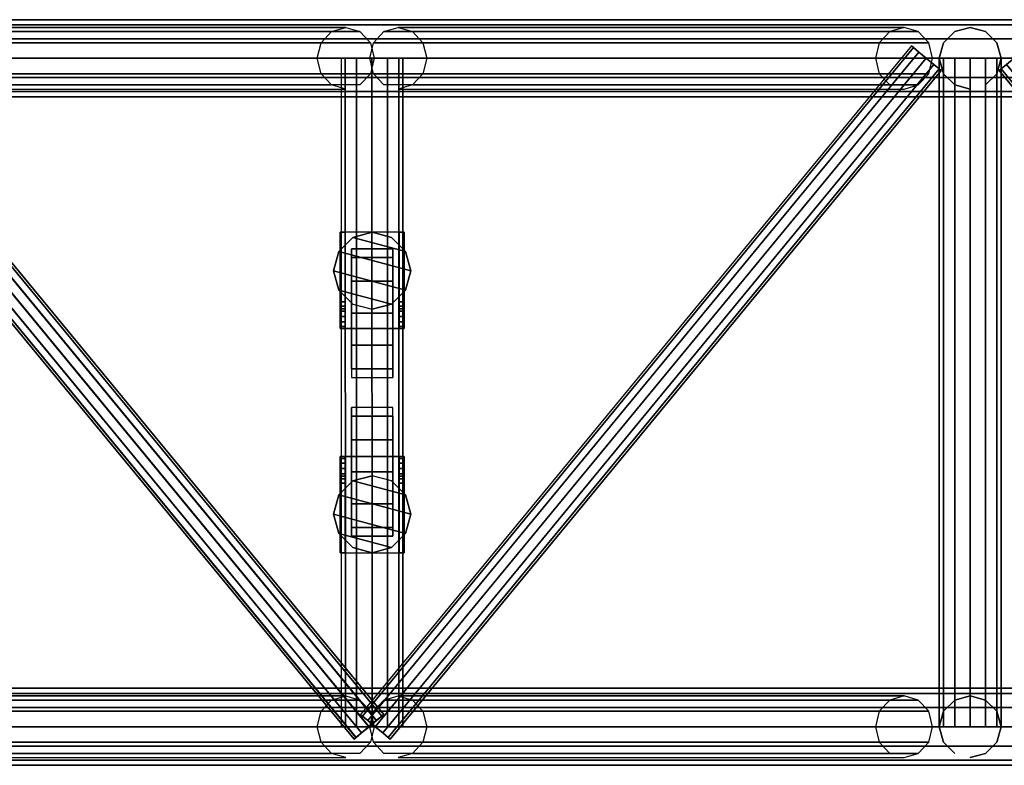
# Model space of a CAD drawing. Extents: x -2444 to 5304, y -300 to 7923.
# Tile 3 of 12: x -574 to 192, y -300 to 280. Entities that reach past the tile are written whole.
import ezdxf

# ---------------------------------------------------------------- set-up
doc = ezdxf.new("R2010")
doc.units = 0
doc.header["$MEASUREMENT"] = 0
for name, color, linetype in [('002-TRUSS-WIRE_DIK', 7, 'Continuous'), ('003-TRUSS-WIRE-DUN', 7, 'Continuous'), ('004-TRUSS-BUIS', 7, 'Continuous'), ('005-TEKST', 7, 'Continuous')]:
    doc.layers.add(name, color=color, linetype=linetype)

# ---------------------------------------------------------------- blocks, each defined once
blk = doc.blocks.new('B100RV-L300-3D')
at = {"layer": '002-TRUSS-WIRE_DIK', "color": 143, "linetype": 'Continuous'}
for p, q in [((0, 550, 1107), (3000, 550, 1107)), ((0, 550, 157), (3000, 550, 157)), ((1085.98, 550, 157), (1479.48, 550, 1107)), ((1499.92, 550, 157), (1500, 30, 157)), ((1520.35, 550, 1107), (1913.86, 550, 157)), ((1965.33, 550, 1107), (1965.33, 30, 1107)), ((1965.33, 30, 157), (1965.33, 550, 157)), ((1965.33, 550, 157), (1965.33, 550, 1107)), ((0, 30, 1107), (3000, 30, 1107)), ((0, 30, 157), (3000, 30, 157)), ((1085.98, 30, 157), (1479.48, 30, 1107)), ((1520.35, 30, 1107), (1913.86, 30, 157)), ((1965.33, 30, 1107), (1965.33, 30, 157))]:
    blk.add_line(p, q, dxfattribs=at)
at = {"layer": '003-TRUSS-WIRE-DUN', "color": 142, "linetype": 'Continuous'}
for p, q in [((1068.83, 550, 1107), (1497.48, 30, 1107)), ((1497.65, 30, 157), (1068.99, 550, 157)), ((1502.35, 30, 1107), (1931.01, 550, 1107)), ((1931.17, 550, 1107), (1502.52, 30, 1107)), ((1931.17, 550, 157), (1502.52, 30, 157))]:
    blk.add_line(p, q, dxfattribs=at)
at = {"layer": '004-TRUSS-BUIS', "color": 8, "linetype": 'Continuous', "invisible_edges": 5}
for points in [[(1475.06, 414.717, 118), (1475.06, 339.717, 118), (1475.06, 339.717, 108), (1475.06, 414.717, 108)], [(1475.06, 414.717, 108), (1475.06, 339.717, 108), (1475.06, 339.717, 49.9998), (1475.06, 367.192, 49.9998)], [(1479.06, 414.717, 118), (1479.06, 339.717, 118), (1479.06, 339.717, 108), (1479.06, 414.717, 108)], [(1479.06, 414.717, 108), (1479.06, 339.717, 108), (1479.06, 339.717, 49.9998), (1479.06, 367.192, 49.9998)], [(1479.06, 414.717, 114), (1479.06, 339.717, 114), (1521.06, 339.717, 114), (1521.06, 414.717, 114)], [(1479.06, 414.717, 118), (1479.06, 339.717, 118), (1521.06, 339.717, 118), (1521.06, 414.717, 118)], [(1526.05, 399.717, 118), (1515.06, 410.697, 118), (1500.06, 414.717, 118), (1485.06, 410.697, 118)], [(1526.05, 399.717, 141), (1515.06, 410.697, 141), (1500.06, 414.717, 141), (1485.06, 410.697, 141)], [(1521.06, 414.717, 118), (1521.06, 339.717, 118), (1521.06, 339.717, 108), (1521.06, 414.717, 108)], [(1521.06, 414.717, 108), (1521.06, 339.717, 108), (1521.06, 339.717, 49.9998), (1521.06, 367.192, 49.9998)], [(1525.06, 414.717, 118), (1525.06, 339.717, 118), (1525.06, 339.717, 108), (1525.06, 414.717, 108)], [(1525.06, 414.717, 108), (1525.06, 339.717, 108), (1525.06, 339.717, 49.9998), (1525.06, 367.192, 49.9998)], [(1530.06, 384.717, 118), (1526.05, 399.717, 118), (1485.06, 410.697, 118), (1474.08, 399.717, 118)], [(1530.06, 384.717, 141), (1526.05, 399.717, 141), (1485.06, 410.697, 141), (1474.08, 399.717, 141)], [(1526.05, 369.716, 118), (1530.06, 384.717, 118), (1474.08, 399.717, 118), (1470.06, 384.717, 118)], [(1526.05, 369.716, 141), (1530.06, 384.717, 141), (1474.08, 399.717, 141), (1470.06, 384.717, 141)], [(1515.06, 358.736, 118), (1526.05, 369.716, 118), (1470.06, 384.717, 118), (1474.08, 369.716, 118)], [(1515.06, 358.736, 141), (1526.05, 369.716, 141), (1470.06, 384.717, 141), (1474.08, 369.716, 141)], [(1500.06, 354.716, 118), (1515.06, 358.736, 118), (1474.08, 369.716, 118), (1485.06, 358.736, 118)], [(1500.06, 354.716, 141), (1515.06, 358.736, 141), (1474.08, 369.716, 141), (1485.06, 358.736, 141)], [(1475.06, 367.192, 49.9998), (1475.06, 339.717, 49.9998), (1475.06, 341.342, 43.9697), (1475.06, 362.251, 43.9697)], [(1475.06, 362.251, 43.9697), (1475.06, 341.342, 43.9697), (1475.06, 343.415, 41.7619), (1475.06, 360.442, 41.7619)], [(1475.06, 360.442, 41.7619), (1475.06, 343.415, 41.7619), (1475.06, 345.046, 40.025), (1475.06, 358.126, 40.025)], [(1479.06, 367.192, 49.9998), (1479.06, 339.717, 49.9998), (1479.06, 341.342, 43.9697), (1479.06, 362.251, 43.9697)], [(1479.06, 362.251, 43.9697), (1479.06, 341.342, 43.9697), (1479.06, 343.415, 41.7619), (1479.06, 360.442, 41.7619)], [(1479.06, 360.442, 41.7619), (1479.06, 343.415, 41.7619), (1479.06, 345.046, 40.025), (1479.06, 358.126, 40.025)], [(1521.06, 367.192, 49.9998), (1521.06, 339.717, 49.9998), (1521.06, 341.342, 43.9697), (1521.06, 362.251, 43.9697)], [(1521.06, 362.251, 43.9697), (1521.06, 341.342, 43.9697), (1521.06, 343.415, 41.7619), (1521.06, 360.442, 41.7619)], [(1521.06, 360.442, 41.7619), (1521.06, 343.415, 41.7619), (1521.06, 345.046, 40.025), (1521.06, 358.126, 40.025)], [(1525.06, 367.192, 49.9998), (1525.06, 339.717, 49.9998), (1525.06, 341.342, 43.9697), (1525.06, 362.251, 43.9697)], [(1525.06, 362.251, 43.9697), (1525.06, 341.342, 43.9697), (1525.06, 343.415, 41.7619), (1525.06, 360.442, 41.7619)], [(1525.06, 360.442, 41.7619), (1525.06, 343.415, 41.7619), (1525.06, 345.046, 40.025), (1525.06, 358.126, 40.025)], [(1475.06, 358.126, 40.025), (1475.06, 345.046, 40.025), (1475.06, 346.723, 39.3166), (1475.06, 357.182, 39.3166)], [(1475.06, 357.182, 39.3166), (1475.06, 346.723, 39.3166), (1475.06, 348.172, 38.7049), (1475.06, 355.194, 38.7049)], [(1475.06, 355.194, 38.7049), (1475.06, 348.172, 38.7049), (1475.06, 349.219, 38.2627), (1475.06, 353.757, 38.2627)], [(1475.06, 353.757, 38.2627), (1475.06, 349.219, 38.2627), (1475.06, 353.205, 38.0927)], [(1479.06, 358.126, 40.025), (1479.06, 345.046, 40.025), (1479.06, 346.723, 39.3166), (1479.06, 357.182, 39.3166)], [(1479.06, 357.182, 39.3166), (1479.06, 346.723, 39.3166), (1479.06, 348.172, 38.7049), (1479.06, 355.194, 38.7049)], [(1479.06, 355.194, 38.7049), (1479.06, 348.172, 38.7049), (1479.06, 349.219, 38.2627), (1479.06, 353.757, 38.2627)], [(1479.06, 353.757, 38.2627), (1479.06, 349.219, 38.2627), (1479.06, 353.205, 38.0927)], [(1521.06, 358.126, 40.025), (1521.06, 345.046, 40.025), (1521.06, 346.723, 39.3166), (1521.06, 357.182, 39.3166)], [(1521.06, 357.182, 39.3166), (1521.06, 346.723, 39.3166), (1521.06, 348.172, 38.7049), (1521.06, 355.194, 38.7049)], [(1521.06, 355.194, 38.7049), (1521.06, 348.172, 38.7049), (1521.06, 349.219, 38.2627), (1521.06, 353.757, 38.2627)], [(1521.06, 353.757, 38.2627), (1521.06, 349.219, 38.2627), (1521.06, 353.205, 38.0927)], [(1525.06, 358.126, 40.025), (1525.06, 345.046, 40.025), (1525.06, 346.723, 39.3166), (1525.06, 357.182, 39.3166)], [(1525.06, 357.182, 39.3166), (1525.06, 346.723, 39.3166), (1525.06, 348.172, 38.7049), (1525.06, 355.194, 38.7049)], [(1525.06, 355.194, 38.7049), (1525.06, 348.172, 38.7049), (1525.06, 349.219, 38.2627), (1525.06, 353.757, 38.2627)], [(1525.06, 353.757, 38.2627), (1525.06, 349.219, 38.2627), (1525.06, 353.205, 38.0927)], [(1475.06, 165.283, 118), (1475.06, 240.283, 118), (1475.06, 240.284, 108), (1475.06, 165.283, 108)], [(1475.06, 165.283, 108), (1475.06, 240.284, 108), (1475.06, 240.284, 49.9998), (1475.06, 212.808, 49.9998)], [(1475.06, 212.808, 49.9998), (1475.06, 240.284, 49.9998), (1475.06, 238.659, 43.9697), (1475.06, 217.749, 43.9697)], [(1475.06, 217.749, 43.9697), (1475.06, 238.659, 43.9697), (1475.06, 236.586, 41.7619), (1475.06, 219.558, 41.7619)], [(1479.06, 165.283, 118), (1479.06, 240.283, 118), (1479.06, 240.284, 108), (1479.06, 165.283, 108)], [(1479.06, 165.283, 108), (1479.06, 240.284, 108), (1479.06, 240.284, 49.9998), (1479.06, 212.808, 49.9998)], [(1479.06, 212.808, 49.9998), (1479.06, 240.284, 49.9998), (1479.06, 238.659, 43.9697), (1479.06, 217.749, 43.9697)], [(1521.06, 165.284, 114), (1521.06, 240.283, 114), (1479.06, 240.283, 114), (1479.06, 165.284, 114)], [(1521.06, 165.284, 118), (1521.06, 240.283, 118), (1479.06, 240.283, 118), (1479.06, 165.284, 118)], [(1479.06, 217.749, 43.9697), (1479.06, 238.659, 43.9697), (1479.06, 236.586, 41.7619), (1479.06, 219.558, 41.7619)], [(1521.06, 165.283, 118), (1521.06, 240.283, 118), (1521.06, 240.284, 108), (1521.06, 165.283, 108)], [(1521.06, 165.283, 108), (1521.06, 240.284, 108), (1521.06, 240.284, 49.9998), (1521.06, 212.808, 49.9998)], [(1521.06, 212.808, 49.9998), (1521.06, 240.284, 49.9998), (1521.06, 238.659, 43.9697), (1521.06, 217.749, 43.9697)], [(1521.06, 217.749, 43.9697), (1521.06, 238.659, 43.9697), (1521.06, 236.586, 41.7619), (1521.06, 219.558, 41.7619)], [(1525.06, 165.283, 118), (1525.06, 240.283, 118), (1525.06, 240.284, 108), (1525.06, 165.283, 108)], [(1525.06, 165.283, 108), (1525.06, 240.284, 108), (1525.06, 240.284, 49.9998), (1525.06, 212.808, 49.9998)], [(1525.06, 212.808, 49.9998), (1525.06, 240.284, 49.9998), (1525.06, 238.659, 43.9697), (1525.06, 217.749, 43.9697)], [(1525.06, 217.749, 43.9697), (1525.06, 238.659, 43.9697), (1525.06, 236.586, 41.7619), (1525.06, 219.558, 41.7619)], [(1475.06, 219.558, 41.7619), (1475.06, 236.586, 41.7619), (1475.06, 234.955, 40.025), (1475.06, 221.875, 40.025)], [(1475.06, 221.875, 40.025), (1475.06, 234.955, 40.025), (1475.06, 233.277, 39.3166), (1475.06, 222.819, 39.3166)], [(1475.06, 222.819, 39.3166), (1475.06, 233.277, 39.3166), (1475.06, 231.829, 38.7049), (1475.06, 224.807, 38.7049)], [(1475.06, 224.807, 38.7049), (1475.06, 231.829, 38.7049), (1475.06, 230.781, 38.2627), (1475.06, 226.244, 38.2627)], [(1475.06, 226.244, 38.2627), (1475.06, 230.781, 38.2627), (1475.06, 226.796, 38.0927)], [(1479.06, 219.558, 41.7619), (1479.06, 236.586, 41.7619), (1479.06, 234.955, 40.025), (1479.06, 221.875, 40.025)], [(1479.06, 221.875, 40.025), (1479.06, 234.955, 40.025), (1479.06, 233.277, 39.3166), (1479.06, 222.819, 39.3166)], [(1479.06, 222.819, 39.3166), (1479.06, 233.277, 39.3166), (1479.06, 231.829, 38.7049), (1479.06, 224.807, 38.7049)], [(1479.06, 224.807, 38.7049), (1479.06, 231.829, 38.7049), (1479.06, 230.781, 38.2627), (1479.06, 226.244, 38.2627)], [(1479.06, 226.244, 38.2627), (1479.06, 230.781, 38.2627), (1479.06, 226.796, 38.0927)], [(1521.06, 219.558, 41.7619), (1521.06, 236.586, 41.7619), (1521.06, 234.955, 40.025), (1521.06, 221.875, 40.025)], [(1521.06, 221.875, 40.025), (1521.06, 234.955, 40.025), (1521.06, 233.277, 39.3166), (1521.06, 222.819, 39.3166)], [(1521.06, 222.819, 39.3166), (1521.06, 233.277, 39.3166), (1521.06, 231.829, 38.7049), (1521.06, 224.807, 38.7049)], [(1521.06, 224.807, 38.7049), (1521.06, 231.829, 38.7049), (1521.06, 230.781, 38.2627), (1521.06, 226.244, 38.2627)], [(1521.06, 226.244, 38.2627), (1521.06, 230.781, 38.2627), (1521.06, 226.796, 38.0927)], [(1525.06, 219.558, 41.7619), (1525.06, 236.586, 41.7619), (1525.06, 234.955, 40.025), (1525.06, 221.875, 40.025)], [(1525.06, 221.875, 40.025), (1525.06, 234.955, 40.025), (1525.06, 233.277, 39.3166), (1525.06, 222.819, 39.3166)], [(1525.06, 222.819, 39.3166), (1525.06, 233.277, 39.3166), (1525.06, 231.829, 38.7049), (1525.06, 224.807, 38.7049)], [(1525.06, 224.807, 38.7049), (1525.06, 231.829, 38.7049), (1525.06, 230.781, 38.2627), (1525.06, 226.244, 38.2627)], [(1525.06, 226.244, 38.2627), (1525.06, 230.781, 38.2627), (1525.06, 226.796, 38.0927)], [(1500.06, 225.284, 118), (1485.06, 221.265, 118), (1526.05, 210.284, 118), (1515.06, 221.265, 118)], [(1500.06, 225.284, 141), (1485.06, 221.265, 141), (1526.05, 210.284, 141), (1515.06, 221.265, 141)], [(1485.06, 221.265, 118), (1474.08, 210.284, 118), (1530.06, 195.284, 118), (1526.05, 210.284, 118)], [(1485.06, 221.265, 141), (1474.08, 210.284, 141), (1530.06, 195.284, 141), (1526.05, 210.284, 141)], [(1474.08, 210.284, 118), (1470.06, 195.284, 118), (1526.05, 180.284, 118), (1530.06, 195.284, 118)], [(1474.08, 210.284, 141), (1470.06, 195.284, 141), (1526.05, 180.284, 141), (1530.06, 195.284, 141)], [(1470.06, 195.284, 118), (1474.08, 180.284, 118), (1515.06, 169.303, 118), (1526.05, 180.284, 118)], [(1470.06, 195.284, 141), (1474.08, 180.284, 141), (1515.06, 169.303, 141), (1526.05, 180.284, 141)], [(1474.08, 180.284, 118), (1485.06, 169.303, 118), (1500.06, 165.284, 118), (1515.06, 169.303, 118)], [(1474.08, 180.284, 141), (1485.06, 169.303, 141), (1500.06, 165.284, 141), (1515.06, 169.303, 141)]]:
    blk.add_3dface(points, dxfattribs=at)
at = {"layer": '004-TRUSS-BUIS', "color": 174, "linetype": 'Continuous', "invisible_edges": 5}
for points in [[(1484.06, 376.716, 93.3013), (1484.06, 395.017, 75), (1484.06, 401.716, 50), (1484.06, 395.017, 25)], [(1516.06, 376.716, 93.3013), (1516.06, 395.017, 75), (1516.06, 401.716, 50), (1516.06, 395.017, 25)], [(1484.06, 351.716, 100), (1484.06, 376.716, 93.3013), (1484.06, 395.017, 25), (1484.06, 376.716, 6.69873)], [(1516.06, 351.716, 100), (1516.06, 376.716, 93.3013), (1516.06, 395.017, 25), (1516.06, 376.716, 6.69873)], [(1484.06, 326.716, 93.3013), (1484.06, 351.716, 100), (1484.06, 376.716, 6.69873), (1484.06, 351.716, 0)], [(1516.06, 326.716, 93.3013), (1516.06, 351.716, 100), (1516.06, 376.716, 6.69873), (1516.06, 351.716, 0)], [(1484.06, 308.415, 75), (1484.06, 326.716, 93.3013), (1484.06, 351.716, 0), (1484.06, 326.716, 6.69873)], [(1516.06, 308.415, 75), (1516.06, 326.716, 93.3013), (1516.06, 351.716, 0), (1516.06, 326.716, 6.69873)], [(1484.06, 301.716, 50), (1484.06, 308.415, 75), (1484.06, 326.716, 6.69873), (1484.06, 308.415, 25)], [(1516.06, 301.716, 50), (1516.06, 308.415, 75), (1516.06, 326.716, 6.69873), (1516.06, 308.415, 25)], [(1484.06, 278.285, 50), (1484.06, 271.586, 75), (1484.06, 253.285, 6.69873), (1484.06, 271.586, 25)], [(1516.06, 278.285, 50), (1516.06, 271.586, 75), (1516.06, 253.285, 6.69873), (1516.06, 271.586, 25)], [(1484.06, 271.586, 75), (1484.06, 253.285, 93.3013), (1484.06, 228.285, 0), (1484.06, 253.285, 6.69873)], [(1516.06, 271.586, 75), (1516.06, 253.285, 93.3013), (1516.06, 228.285, 0), (1516.06, 253.285, 6.69873)], [(1484.06, 253.285, 93.3013), (1484.06, 228.285, 100), (1484.06, 203.285, 6.69873), (1484.06, 228.285, 0)], [(1516.06, 253.285, 93.3013), (1516.06, 228.285, 100), (1516.06, 203.285, 6.69873), (1516.06, 228.285, 0)], [(1484.06, 228.285, 100), (1484.06, 203.285, 93.3013), (1484.06, 184.983, 25), (1484.06, 203.285, 6.69873)], [(1516.06, 228.285, 100), (1516.06, 203.285, 93.3013), (1516.06, 184.983, 25), (1516.06, 203.285, 6.69873)], [(1484.06, 203.285, 93.3013), (1484.06, 184.983, 75), (1484.06, 178.285, 50), (1484.06, 184.983, 25)], [(1516.06, 203.285, 93.3013), (1516.06, 184.983, 75), (1516.06, 178.285, 50), (1516.06, 184.983, 25)]]:
    blk.add_3dface(points, dxfattribs=at)
at = {"layer": '004-TRUSS-BUIS', "color": 9, "linetype": 'Continuous'}
mesh = blk.add_polymesh((2, 12), dxfattribs=dict(at, n_close=True))
for k, corner in enumerate([(0.00001, 550, 1077), (0.00001, 565, 1081.02), (0, 575.981, 1092), (0, 580, 1107), (0, 575.981, 1122), (-0.00001, 565, 1132.98), (-0.00001, 550, 1137), (-0.00001, 535, 1132.98), (0, 524.019, 1122), (0, 520, 1107), (0, 524.019, 1092), (0.00001, 535, 1081.02), (3000, 550, 1077), (3000, 565, 1081.02), (3000, 575.981, 1092), (3000, 580, 1107), (3000, 575.981, 1122), (3000, 565, 1132.98), (3000, 550, 1137), (3000, 535, 1132.98), (3000, 524.019, 1122), (3000, 520, 1107), (3000, 524.019, 1092), (3000, 535, 1081.02)]):
    mesh.set_mesh_vertex(divmod(k, 12), corner)
mesh = blk.add_polymesh((2, 12), dxfattribs=dict(at, n_close=True))
for k, corner in enumerate([(0.00001, 550, 127), (0.00001, 565, 131.019), (0, 575.981, 142), (0, 580, 157), (0, 575.981, 172), (-0.00001, 565, 182.981), (-0.00001, 550, 187), (-0.00001, 535, 182.981), (0, 524.019, 172), (0, 520, 157), (0, 524.019, 142), (0.00001, 535, 131.019), (3000, 550, 127.001), (3000, 565, 131.02), (3000, 575.981, 142.001), (3000, 580, 157.001), (3000, 575.981, 172.001), (3000, 565, 182.981), (3000, 550, 187.001), (3000, 535, 182.981), (3000, 524.019, 172.001), (3000, 520, 157.001), (3000, 524.019, 142.001), (3000, 535, 131.02)]):
    mesh.set_mesh_vertex(divmod(k, 12), corner)
mesh = blk.add_polymesh((12, 2), dxfattribs=dict(at, m_close=True))
for k, corner in enumerate([(1085.98, 526, 157), (1479.48, 526, 1107), (1074.89, 529.215, 161.592), (1468.39, 529.215, 1111.59), (1066.78, 538, 164.954), (1460.28, 538, 1114.95), (1063.8, 550, 166.184), (1457.31, 550, 1116.18), (1066.78, 562, 164.954), (1460.28, 562, 1114.95), (1074.89, 570.785, 161.592), (1468.39, 570.785, 1111.59), (1085.98, 574, 157), (1479.48, 574, 1107), (1097.06, 570.785, 152.408), (1490.57, 570.785, 1102.41), (1105.18, 562, 149.046), (1498.68, 562, 1099.05), (1108.15, 550, 147.816), (1501.65, 550, 1097.82), (1105.18, 538, 149.046), (1498.68, 538, 1099.05), (1097.06, 529.215, 152.408), (1490.57, 529.215, 1102.41)]):
    mesh.set_mesh_vertex(divmod(k, 2), corner)
mesh = blk.add_polymesh((12, 2), dxfattribs=dict(at, m_close=True))
for k, corner in enumerate([(1520.35, 526, 1107), (1913.86, 526, 157), (1531.44, 529.215, 1111.59), (1924.94, 529.215, 161.592), (1539.56, 538, 1114.95), (1933.06, 538, 164.954), (1542.53, 550, 1116.18), (1936.03, 550, 166.184), (1539.56, 562, 1114.95), (1933.06, 562, 164.954), (1531.44, 570.785, 1111.59), (1924.94, 570.785, 161.592), (1520.35, 574, 1107), (1913.86, 574, 157), (1509.27, 570.785, 1102.41), (1902.77, 570.785, 152.408), (1501.15, 562, 1099.05), (1894.65, 562, 149.046), (1498.18, 550, 1097.82), (1891.68, 550, 147.816), (1501.15, 538, 1099.05), (1894.65, 538, 149.046), (1509.27, 529.215, 1102.41), (1902.77, 529.215, 152.408)]):
    mesh.set_mesh_vertex(divmod(k, 2), corner)
mesh = blk.add_polymesh((12, 2), dxfattribs=dict(at, m_close=True))
for k, corner in enumerate([(1965.33, 526, 157), (1965.33, 526, 1107), (1953.33, 529.215, 157), (1953.33, 529.215, 1107), (1944.55, 538, 157), (1944.55, 538, 1107), (1941.33, 550, 157), (1941.33, 550, 1107), (1944.55, 562, 157), (1944.55, 562, 1107), (1953.33, 570.785, 157), (1953.33, 570.785, 1107), (1965.33, 574, 157), (1965.33, 574, 1107), (1977.33, 570.785, 157), (1977.33, 570.785, 1107), (1986.12, 562, 157), (1986.12, 562, 1107), (1989.33, 550, 157), (1989.33, 550, 1107), (1986.12, 538, 157), (1986.12, 538, 1107), (1977.33, 529.215, 157), (1977.33, 529.215, 1107)]):
    mesh.set_mesh_vertex(divmod(k, 2), corner)
mesh = blk.add_polymesh((12, 2), dxfattribs=dict(at, m_close=True))
for k, corner in enumerate([(1057.25, 540.459, 1107), (1485.91, 20.4588, 1107), (1058.8, 541.737, 1114.5), (1487.46, 21.7371, 1114.5), (1063.04, 545.229, 1119.99), (1491.69, 25.2294, 1119.99), (1068.83, 550, 1122), (1497.48, 30, 1122), (1074.61, 554.771, 1119.99), (1503.27, 34.7706, 1119.99), (1078.85, 558.263, 1114.5), (1507.5, 38.2629, 1114.5), (1080.4, 559.541, 1107), (1509.06, 39.5412, 1107), (1078.85, 558.263, 1099.5), (1507.5, 38.2629, 1099.5), (1074.61, 554.771, 1094.01), (1503.27, 34.7706, 1094.01), (1068.83, 550, 1092), (1497.48, 30, 1092), (1063.04, 545.229, 1094.01), (1491.69, 25.2294, 1094.01), (1058.8, 541.737, 1099.5), (1487.46, 21.7371, 1099.5)]):
    mesh.set_mesh_vertex(divmod(k, 2), corner)
mesh = blk.add_polymesh((12, 2), dxfattribs=dict(at, m_close=True))
for k, corner in enumerate([(1509.22, 39.5412, 157), (1080.57, 559.541, 157), (1507.67, 38.2629, 164.5), (1079.02, 558.263, 164.5), (1503.43, 34.7706, 169.99), (1074.78, 554.771, 169.99), (1497.65, 30, 172), (1068.99, 550, 172), (1491.86, 25.2294, 169.99), (1063.21, 545.229, 169.99), (1487.62, 21.7371, 164.5), (1058.97, 541.737, 164.5), (1486.07, 20.4588, 157), (1057.42, 540.459, 157), (1487.62, 21.7371, 149.5), (1058.97, 541.737, 149.5), (1491.86, 25.2294, 144.01), (1063.21, 545.229, 144.01), (1497.65, 30, 142), (1068.99, 550, 142), (1503.43, 34.7706, 144.01), (1074.78, 554.771, 144.01), (1507.67, 38.2629, 149.5), (1079.02, 558.263, 149.5)]):
    mesh.set_mesh_vertex(divmod(k, 2), corner)
mesh = blk.add_polymesh((12, 2), dxfattribs=dict(at, m_close=True))
for k, corner in enumerate([(1919.6, 559.541, 157), (1490.94, 39.5412, 157), (1921.15, 558.263, 164.5), (1492.5, 38.2629, 164.5), (1925.39, 554.771, 169.99), (1496.73, 34.7706, 169.99), (1931.17, 550, 172), (1502.52, 30, 172), (1936.96, 545.229, 169.99), (1508.31, 25.2294, 169.99), (1941.2, 541.737, 164.5), (1512.54, 21.7371, 164.5), (1942.75, 540.459, 157), (1514.09, 20.4588, 157), (1941.2, 541.737, 149.5), (1512.54, 21.7371, 149.5), (1936.96, 545.229, 144.01), (1508.31, 25.2294, 144.01), (1931.17, 550, 142), (1502.52, 30, 142), (1925.39, 554.771, 144.01), (1496.73, 34.7706, 144.01), (1921.15, 558.263, 149.5), (1492.5, 38.2629, 149.5)]):
    mesh.set_mesh_vertex(divmod(k, 2), corner)
mesh = blk.add_polymesh((12, 2), dxfattribs=dict(at, m_close=True))
for k, corner in enumerate([(1919.6, 559.541, 1107), (1490.94, 39.5412, 1107), (1921.15, 558.263, 1114.5), (1492.5, 38.2629, 1114.5), (1925.39, 554.771, 1119.99), (1496.73, 34.7706, 1119.99), (1931.17, 550, 1122), (1502.52, 30, 1122), (1936.96, 545.229, 1119.99), (1508.31, 25.2294, 1119.99), (1941.2, 541.737, 1114.5), (1512.54, 21.7371, 1114.5), (1942.75, 540.459, 1107), (1514.09, 20.4588, 1107), (1941.2, 541.737, 1099.5), (1512.54, 21.7371, 1099.5), (1936.96, 545.229, 1094.01), (1508.31, 25.2294, 1094.01), (1931.17, 550, 1092), (1502.52, 30, 1092), (1925.39, 554.771, 1094.01), (1496.73, 34.7706, 1094.01), (1921.15, 558.263, 1099.5), (1492.5, 38.2629, 1099.5)]):
    mesh.set_mesh_vertex(divmod(k, 2), corner)
mesh = blk.add_polymesh((12, 2), dxfattribs=dict(at, m_close=True))
for k, corner in enumerate([(2439.72, 39.5412, 157), (2011.07, 559.541, 157), (2438.17, 38.2629, 164.5), (2009.52, 558.263, 164.5), (2433.93, 34.7706, 169.99), (2005.28, 554.771, 169.99), (2428.15, 30, 172), (1999.49, 550, 172), (2422.36, 25.2294, 169.99), (1993.71, 545.229, 169.99), (2418.12, 21.7371, 164.5), (1989.47, 541.737, 164.5), (2416.57, 20.4588, 157), (1987.92, 540.459, 157), (2418.12, 21.7371, 149.5), (1989.47, 541.737, 149.5), (2422.36, 25.2294, 144.01), (1993.71, 545.229, 144.01), (2428.15, 30, 142), (1999.49, 550, 142), (2433.93, 34.7706, 144.01), (2005.28, 554.771, 144.01), (2438.17, 38.2629, 149.5), (2009.52, 558.263, 149.5)]):
    mesh.set_mesh_vertex(divmod(k, 2), corner)
mesh = blk.add_polymesh((12, 2), dxfattribs=dict(at, m_close=True))
for k, corner in enumerate([(2439.72, 39.5412, 1107), (2011.07, 559.541, 1107), (2438.17, 38.2629, 1114.5), (2009.52, 558.263, 1114.5), (2433.93, 34.7706, 1119.99), (2005.28, 554.771, 1119.99), (2428.15, 30, 1122), (1999.49, 550, 1122), (2422.36, 25.2294, 1119.99), (1993.71, 545.229, 1119.99), (2418.12, 21.7371, 1114.5), (1989.47, 541.737, 1114.5), (2416.57, 20.4588, 1107), (1987.92, 540.459, 1107), (2418.12, 21.7371, 1099.5), (1989.47, 541.737, 1099.5), (2422.36, 25.2294, 1094.01), (1993.71, 545.229, 1094.01), (2428.15, 30, 1092), (1999.49, 550, 1092), (2433.93, 34.7706, 1094.01), (2005.28, 554.771, 1094.01), (2438.17, 38.2629, 1099.5), (2009.52, 558.263, 1099.5)]):
    mesh.set_mesh_vertex(divmod(k, 2), corner)
mesh = blk.add_polymesh((12, 2), dxfattribs=dict(at, m_close=True))
for k, corner in enumerate([(1475.92, 549.996, 157), (1476, 29.9962, 157), (1479.13, 549.997, 169), (1479.22, 29.9967, 169), (1487.92, 549.998, 177.785), (1488, 29.9981, 177.785), (1499.92, 550, 181), (1500, 30, 181), (1511.92, 550.002, 177.785), (1512, 30.0019, 177.785), (1520.7, 550.003, 169), (1520.78, 30.0033, 169), (1523.92, 550.004, 157), (1524, 30.0038, 157), (1520.7, 550.003, 145), (1520.78, 30.0033, 145), (1511.92, 550.002, 136.215), (1512, 30.0019, 136.215), (1499.92, 550, 133), (1500, 30, 133), (1487.92, 549.998, 136.215), (1488, 29.9981, 136.215), (1479.13, 549.997, 145), (1479.22, 29.9967, 145)]):
    mesh.set_mesh_vertex(divmod(k, 2), corner)
mesh = blk.add_polymesh((12, 2), dxfattribs=dict(at, m_close=True))
for k, corner in enumerate([(1989.33, 30, 157), (1989.33, 550, 157), (1986.12, 30, 169), (1986.12, 550, 169), (1977.33, 30, 177.785), (1977.33, 550, 177.785), (1965.33, 30, 181), (1965.33, 550, 181), (1953.33, 30, 177.785), (1953.33, 550, 177.785), (1944.55, 30, 169), (1944.55, 550, 169), (1941.33, 30, 157), (1941.33, 550, 157), (1944.55, 30, 145), (1944.55, 550, 145), (1953.33, 30, 136.215), (1953.33, 550, 136.215), (1965.33, 30, 133), (1965.33, 550, 133), (1977.33, 30, 136.215), (1977.33, 550, 136.215), (1986.12, 30, 145), (1986.12, 550, 145)]):
    mesh.set_mesh_vertex(divmod(k, 2), corner)
mesh = blk.add_polymesh((12, 2), dxfattribs=dict(at, m_close=True))
for k, corner in enumerate([(1941.33, 550, 1107), (1941.33, 30, 1107), (1944.55, 550, 1119), (1944.55, 30, 1119), (1953.33, 550, 1127.78), (1953.33, 30, 1127.78), (1965.33, 550, 1131), (1965.33, 30, 1131), (1977.33, 550, 1127.78), (1977.33, 30, 1127.78), (1986.12, 550, 1119), (1986.12, 30, 1119), (1989.33, 550, 1107), (1989.33, 30, 1107), (1986.12, 550, 1095), (1986.12, 30, 1095), (1977.33, 550, 1086.22), (1977.33, 30, 1086.22), (1965.33, 550, 1083), (1965.33, 30, 1083), (1953.33, 550, 1086.22), (1953.33, 30, 1086.22), (1944.55, 550, 1095), (1944.55, 30, 1095)]):
    mesh.set_mesh_vertex(divmod(k, 2), corner)
at = {"layer": '004-TRUSS-BUIS', "color": 8, "linetype": 'Continuous'}
mesh = blk.add_polymesh((2, 12), dxfattribs=dict(at, n_close=True))
for k, corner in enumerate([(1500.06, 354.716, 118), (1515.06, 358.736, 118), (1526.05, 369.716, 118), (1530.06, 384.717, 118), (1526.05, 399.717, 118), (1515.06, 410.697, 118), (1500.06, 414.717, 118), (1485.06, 410.697, 118), (1474.08, 399.717, 118), (1470.06, 384.717, 118), (1474.08, 369.716, 118), (1485.06, 358.736, 118), (1500.06, 354.716, 141), (1515.06, 358.736, 141), (1526.05, 369.716, 141), (1530.06, 384.717, 141), (1526.05, 399.717, 141), (1515.06, 410.697, 141), (1500.06, 414.717, 141), (1485.06, 410.697, 141), (1474.08, 399.717, 141), (1470.06, 384.717, 141), (1474.08, 369.716, 141), (1485.06, 358.736, 141)]):
    mesh.set_mesh_vertex(divmod(k, 12), corner)
mesh = blk.add_polymesh((2, 11), dxfattribs=dict(at, n_close=True))
for k, corner in enumerate([(1475.06, 339.717, 118), (1475.06, 339.717, 49.9998), (1475.06, 341.342, 43.9697), (1475.06, 345.046, 40.025), (1475.06, 349.219, 38.2627), (1475.06, 353.205, 38.0927), (1475.06, 355.194, 38.7049), (1475.06, 357.182, 39.3166), (1475.06, 360.442, 41.7619), (1475.06, 414.717, 108), (1475.06, 414.717, 118), (1479.06, 339.717, 118), (1479.06, 339.717, 49.9998), (1479.06, 341.342, 43.9697), (1479.06, 345.046, 40.025), (1479.06, 349.219, 38.2627), (1479.06, 353.205, 38.0927), (1479.06, 355.194, 38.7049), (1479.06, 357.182, 39.3166), (1479.06, 360.442, 41.7619), (1479.06, 414.717, 108), (1479.06, 414.717, 118)]):
    mesh.set_mesh_vertex(divmod(k, 11), corner)
mesh = blk.add_polymesh((2, 4), dxfattribs=dict(at, n_close=True))
for k, corner in enumerate([(1479.06, 414.717, 114), (1479.06, 339.717, 114), (1521.06, 339.717, 114), (1521.06, 414.717, 114), (1479.06, 414.717, 118), (1479.06, 339.717, 118), (1521.06, 339.717, 118), (1521.06, 414.717, 118)]):
    mesh.set_mesh_vertex(divmod(k, 4), corner)
mesh = blk.add_polymesh((2, 11), dxfattribs=dict(at, n_close=True))
for k, corner in enumerate([(1521.06, 339.717, 118), (1521.06, 339.717, 49.9998), (1521.06, 341.342, 43.9697), (1521.06, 345.046, 40.025), (1521.06, 349.219, 38.2627), (1521.06, 353.205, 38.0927), (1521.06, 355.194, 38.7049), (1521.06, 357.182, 39.3166), (1521.06, 360.442, 41.7619), (1521.06, 414.717, 108), (1521.06, 414.717, 118), (1525.06, 339.717, 118), (1525.06, 339.717, 49.9998), (1525.06, 341.342, 43.9697), (1525.06, 345.046, 40.025), (1525.06, 349.219, 38.2627), (1525.06, 353.205, 38.0927), (1525.06, 355.194, 38.7049), (1525.06, 357.182, 39.3166), (1525.06, 360.442, 41.7619), (1525.06, 414.717, 108), (1525.06, 414.717, 118)]):
    mesh.set_mesh_vertex(divmod(k, 11), corner)
at = {"layer": '004-TRUSS-BUIS', "color": 174, "linetype": 'Continuous'}
mesh = blk.add_polymesh((2, 12), dxfattribs=dict(at, n_close=True))
for k, corner in enumerate([(1516.06, 301.716, 50), (1516.06, 308.415, 75), (1516.06, 326.716, 93.3013), (1516.06, 351.716, 100), (1516.06, 376.716, 93.3013), (1516.06, 395.017, 75), (1516.06, 401.716, 50), (1516.06, 395.017, 25), (1516.06, 376.716, 6.69873), (1516.06, 351.716, 0), (1516.06, 326.716, 6.69873), (1516.06, 308.415, 25), (1484.06, 301.716, 50), (1484.06, 308.415, 75), (1484.06, 326.716, 93.3013), (1484.06, 351.716, 100), (1484.06, 376.716, 93.3013), (1484.06, 395.017, 75), (1484.06, 401.716, 50), (1484.06, 395.017, 25), (1484.06, 376.716, 6.69873), (1484.06, 351.716, 0), (1484.06, 326.716, 6.69873), (1484.06, 308.415, 25)]):
    mesh.set_mesh_vertex(divmod(k, 12), corner)
mesh = blk.add_polymesh((2, 12), dxfattribs=dict(at, n_close=True))
for k, corner in enumerate([(1484.06, 278.285, 50), (1484.06, 271.586, 75), (1484.06, 253.285, 93.3013), (1484.06, 228.285, 100), (1484.06, 203.285, 93.3013), (1484.06, 184.983, 75), (1484.06, 178.285, 50), (1484.06, 184.983, 25), (1484.06, 203.285, 6.69873), (1484.06, 228.285, 0), (1484.06, 253.285, 6.69873), (1484.06, 271.586, 25), (1516.06, 278.285, 50), (1516.06, 271.586, 75), (1516.06, 253.285, 93.3013), (1516.06, 228.285, 100), (1516.06, 203.285, 93.3013), (1516.06, 184.983, 75), (1516.06, 178.285, 50), (1516.06, 184.983, 25), (1516.06, 203.285, 6.69873), (1516.06, 228.285, 0), (1516.06, 253.285, 6.69873), (1516.06, 271.586, 25)]):
    mesh.set_mesh_vertex(divmod(k, 12), corner)
at = {"layer": '004-TRUSS-BUIS', "color": 8, "linetype": 'Continuous'}
mesh = blk.add_polymesh((2, 11), dxfattribs=dict(at, n_close=True))
for k, corner in enumerate([(1479.06, 240.283, 118), (1479.06, 240.284, 49.9998), (1479.06, 238.659, 43.9697), (1479.06, 234.955, 40.025), (1479.06, 230.781, 38.2627), (1479.06, 226.796, 38.0927), (1479.06, 224.807, 38.7049), (1479.06, 222.819, 39.3166), (1479.06, 219.558, 41.7619), (1479.06, 165.283, 108), (1479.06, 165.283, 118), (1475.06, 240.283, 118), (1475.06, 240.284, 49.9998), (1475.06, 238.659, 43.9697), (1475.06, 234.955, 40.025), (1475.06, 230.781, 38.2627), (1475.06, 226.796, 38.0927), (1475.06, 224.807, 38.7049), (1475.06, 222.819, 39.3166), (1475.06, 219.558, 41.7619), (1475.06, 165.283, 108), (1475.06, 165.283, 118)]):
    mesh.set_mesh_vertex(divmod(k, 11), corner)
mesh = blk.add_polymesh((2, 4), dxfattribs=dict(at, n_close=True))
for k, corner in enumerate([(1521.06, 165.284, 114), (1521.06, 240.283, 114), (1479.06, 240.283, 114), (1479.06, 165.284, 114), (1521.06, 165.284, 118), (1521.06, 240.283, 118), (1479.06, 240.283, 118), (1479.06, 165.284, 118)]):
    mesh.set_mesh_vertex(divmod(k, 4), corner)
mesh = blk.add_polymesh((2, 11), dxfattribs=dict(at, n_close=True))
for k, corner in enumerate([(1525.06, 240.283, 118), (1525.06, 240.284, 49.9998), (1525.06, 238.659, 43.9697), (1525.06, 234.955, 40.025), (1525.06, 230.781, 38.2627), (1525.06, 226.796, 38.0927), (1525.06, 224.807, 38.7049), (1525.06, 222.819, 39.3166), (1525.06, 219.558, 41.7619), (1525.06, 165.283, 108), (1525.06, 165.283, 118), (1521.06, 240.283, 118), (1521.06, 240.284, 49.9998), (1521.06, 238.659, 43.9697), (1521.06, 234.955, 40.025), (1521.06, 230.781, 38.2627), (1521.06, 226.796, 38.0927), (1521.06, 224.807, 38.7049), (1521.06, 222.819, 39.3166), (1521.06, 219.558, 41.7619), (1521.06, 165.283, 108), (1521.06, 165.283, 118)]):
    mesh.set_mesh_vertex(divmod(k, 11), corner)
mesh = blk.add_polymesh((2, 12), dxfattribs=dict(at, n_close=True))
for k, corner in enumerate([(1500.06, 225.284, 118), (1485.06, 221.265, 118), (1474.08, 210.284, 118), (1470.06, 195.284, 118), (1474.08, 180.284, 118), (1485.06, 169.303, 118), (1500.06, 165.284, 118), (1515.06, 169.303, 118), (1526.05, 180.284, 118), (1530.06, 195.284, 118), (1526.05, 210.284, 118), (1515.06, 221.265, 118), (1500.06, 225.284, 141), (1485.06, 221.265, 141), (1474.08, 210.284, 141), (1470.06, 195.284, 141), (1474.08, 180.284, 141), (1485.06, 169.303, 141), (1500.06, 165.284, 141), (1515.06, 169.303, 141), (1526.05, 180.284, 141), (1530.06, 195.284, 141), (1526.05, 210.284, 141), (1515.06, 221.265, 141)]):
    mesh.set_mesh_vertex(divmod(k, 12), corner)
at = {"layer": '004-TRUSS-BUIS', "color": 9, "linetype": 'Continuous'}
mesh = blk.add_polymesh((2, 12), dxfattribs=dict(at, n_close=True))
for k, corner in enumerate([(0.00001, 30, 1077), (0.00001, 45, 1081.02), (0, 55.9808, 1092), (0, 60, 1107), (0, 55.9808, 1122), (-0.00001, 45, 1132.98), (-0.00001, 30, 1137), (-0.00001, 15, 1132.98), (0, 4.01924, 1122), (0, 0, 1107), (0, 4.01924, 1092), (0.00001, 15, 1081.02), (3000, 30, 1077), (3000, 45, 1081.02), (3000, 55.9808, 1092), (3000, 60, 1107), (3000, 55.9808, 1122), (3000, 45, 1132.98), (3000, 30, 1137), (3000, 15, 1132.98), (3000, 4.01924, 1122), (3000, 0, 1107), (3000, 4.01924, 1092), (3000, 15, 1081.02)]):
    mesh.set_mesh_vertex(divmod(k, 12), corner)
mesh = blk.add_polymesh((2, 12), dxfattribs=dict(at, n_close=True))
for k, corner in enumerate([(0.00001, 30, 127), (0.00001, 45, 131.019), (0, 55.9808, 142), (0, 60, 157), (0, 55.9808, 172), (-0.00001, 45, 182.981), (-0.00001, 30, 187), (-0.00001, 15, 182.981), (0, 4.01924, 172), (0, 0, 157), (0, 4.01924, 142), (0.00001, 15, 131.019), (3000, 30, 127.001), (3000, 45, 131.02), (3000, 55.9808, 142.001), (3000, 60, 157.001), (3000, 55.9808, 172.001), (3000, 45, 182.981), (3000, 30, 187.001), (3000, 15, 182.981), (3000, 4.01924, 172.001), (3000, 0, 157.001), (3000, 4.01924, 142.001), (3000, 15, 131.02)]):
    mesh.set_mesh_vertex(divmod(k, 12), corner)
mesh = blk.add_polymesh((12, 2), dxfattribs=dict(at, m_close=True))
for k, corner in enumerate([(1085.98, 6, 157), (1479.48, 6, 1107), (1074.89, 9.21539, 161.592), (1468.39, 9.21539, 1111.59), (1066.78, 18, 164.954), (1460.28, 18, 1114.95), (1063.8, 30, 166.184), (1457.31, 30, 1116.18), (1066.78, 42, 164.954), (1460.28, 42, 1114.95), (1074.89, 50.7846, 161.592), (1468.39, 50.7846, 1111.59), (1085.98, 54, 157), (1479.48, 54, 1107), (1097.06, 50.7846, 152.408), (1490.57, 50.7846, 1102.41), (1105.18, 42, 149.046), (1498.68, 42, 1099.05), (1108.15, 30, 147.816), (1501.65, 30, 1097.82), (1105.18, 18, 149.046), (1498.68, 18, 1099.05), (1097.06, 9.21539, 152.408), (1490.57, 9.21539, 1102.41)]):
    mesh.set_mesh_vertex(divmod(k, 2), corner)
mesh = blk.add_polymesh((12, 2), dxfattribs=dict(at, m_close=True))
for k, corner in enumerate([(1520.35, 6, 1107), (1913.86, 6, 157), (1531.44, 9.21539, 1111.59), (1924.94, 9.21539, 161.592), (1539.56, 18, 1114.95), (1933.06, 18, 164.954), (1542.53, 30, 1116.18), (1936.03, 30, 166.184), (1539.56, 42, 1114.95), (1933.06, 42, 164.954), (1531.44, 50.7846, 1111.59), (1924.94, 50.7846, 161.592), (1520.35, 54, 1107), (1913.86, 54, 157), (1509.27, 50.7846, 1102.41), (1902.77, 50.7846, 152.408), (1501.15, 42, 1099.05), (1894.65, 42, 149.046), (1498.18, 30, 1097.82), (1891.68, 30, 147.816), (1501.15, 18, 1099.05), (1894.65, 18, 149.046), (1509.27, 9.21539, 1102.41), (1902.77, 9.21539, 152.408)]):
    mesh.set_mesh_vertex(divmod(k, 2), corner)
mesh = blk.add_polymesh((12, 2), dxfattribs=dict(at, m_close=True))
for k, corner in enumerate([(1965.33, 6, 1107), (1965.33, 6, 157), (1977.33, 9.21539, 1107), (1977.33, 9.21539, 157), (1986.12, 18, 1107), (1986.12, 18, 157), (1989.33, 30, 1107), (1989.33, 30, 157), (1986.12, 42, 1107), (1986.12, 42, 157), (1977.33, 50.7846, 1107), (1977.33, 50.7846, 157), (1965.33, 54, 1107), (1965.33, 54, 157), (1953.33, 50.7846, 1107), (1953.33, 50.7846, 157), (1944.55, 42, 1107), (1944.55, 42, 157), (1941.33, 30, 1107), (1941.33, 30, 157), (1944.55, 18, 1107), (1944.55, 18, 157), (1953.33, 9.21539, 1107), (1953.33, 9.21539, 157)]):
    mesh.set_mesh_vertex(divmod(k, 2), corner)

msp = doc.modelspace()

# ---------------------------------------------------------------- linework, layer by layer
at = {"layer": '005-TEKST', "color": 181, "linetype": 'Continuous'}
msp.add_line((-1850, -300), (5304.37, -300), dxfattribs=at)

# ---------------------------------------------------------------- block references
at = {"linetype": 'Continuous'}
msp.add_blockref('B100RV-L300-3D', (-1799.9, -300), dxfattribs=at)

doc.saveas('drawing.dxf')
